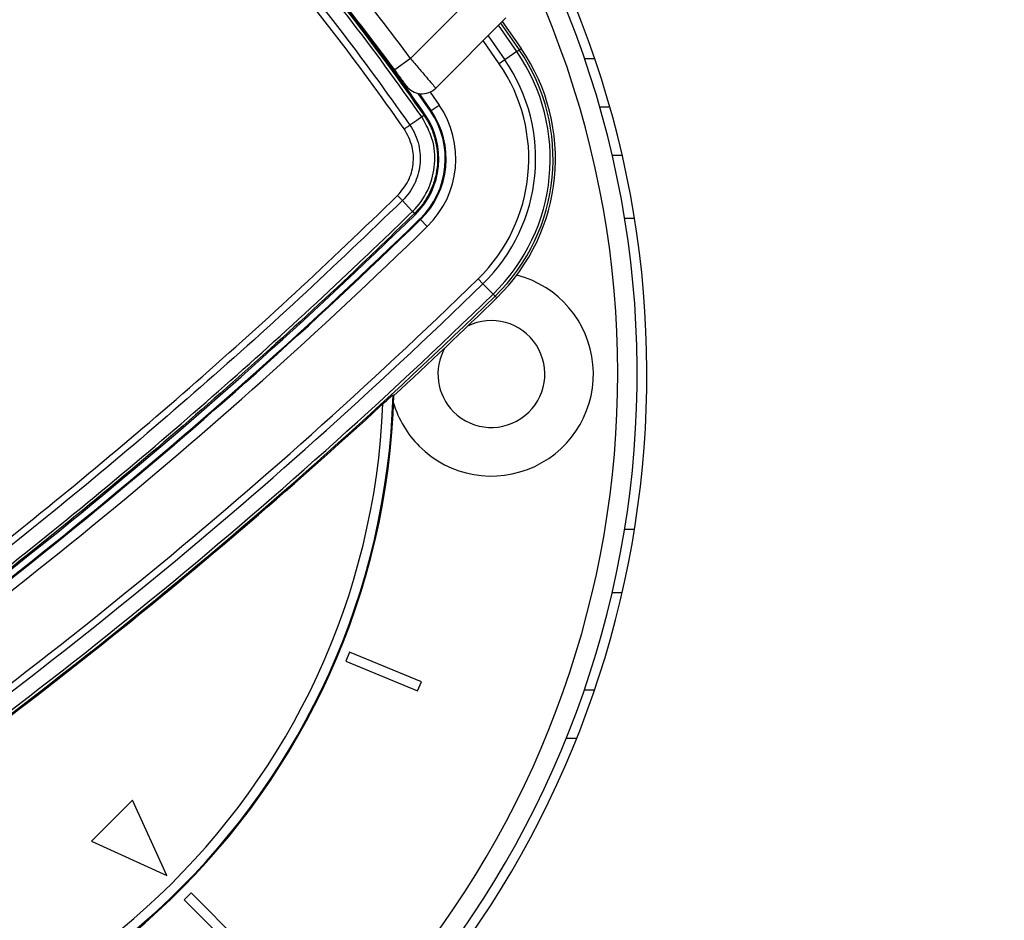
# Model space of a CAD drawing. Header units: millimetres. Extents: x 1471 to 17407, y 627 to 16320.
# Tile 36 of 74: x 3639 to 3841, y 10091 to 10277. Entities that reach past the tile are written whole.
import ezdxf

# ---------------------------------------------------------------- set-up
doc = ezdxf.new("R2010")
doc.units = ezdxf.units.MM
doc.header["$LTSCALE"] = 2
doc.layers.add('COMPONENT_GEOMETRY', color=7, linetype='Continuous')
doc.styles.add('SLDTEXTSTYLE0', font='TXT', dxfattribs={"width": 0.75})
doc.dimstyles.new('SLDDIMSTYLE0', dxfattribs={"dimtxt": 100, "dimasz": 6.604, "dimexe": 0, "dimexo": 0.0625, "dimgap": 25, "dimtad": 0, "dimtih": 1, "dimtoh": 1, "dimdec": 1, "dimrnd": 1e-09, "dimzin": 12, "dimdsep": 46, "dimtxsty": 'SLDTEXTSTYLE0', "dimsah": 1, "dimcen": 0.09, "dimadec": 0, "dimazin": 3, "dimtfac": 1, "dimtdec": 1, "dimtofl": 0, "dimtmove": 0, "dimatfit": 3, "dimfxl": 1, "dimfrac": 2, "dimtolj": 1, "dimtzin": 12, "dimarcsym": 0})
doc.dimstyles.new('SLDDIMSTYLE1', dxfattribs={"dimtxt": 100, "dimasz": 6.604, "dimexe": 0, "dimexo": 0.0625, "dimgap": 25, "dimtad": 0, "dimtih": 1, "dimtoh": 1, "dimdec": 0, "dimrnd": 1e-09, "dimzin": 12, "dimdsep": 46, "dimtxsty": 'SLDTEXTSTYLE0', "dimsah": 1, "dimcen": 0.09, "dimadec": 0, "dimazin": 3, "dimtfac": 1, "dimtdec": 0, "dimtofl": 0, "dimtmove": 0, "dimatfit": 3, "dimfxl": 1, "dimfrac": 2, "dimtolj": 1, "dimtzin": 12, "dimarcsym": 0})

# ---------------------------------------------------------------- blocks, each defined once
blk = doc.blocks.new('_D')
at = {"layer": 'COMPONENT_GEOMETRY', "color": 7}
for p, q in [((8879.1, 12946.13), (8879.1, 8922.45)), ((3565.77, 9920.66), (3565.77, 8922.45)), ((6022.37, 9072.83), (5991.9, 9072.83)), ((5991.9, 9072.83), (5991.9, 8914.08)), ((6422.51, 9072.83), (6452.97, 9072.83)), ((6452.97, 9072.83), (6452.97, 8914.08)), ((3565.77, 8928.8), (5941.22, 8928.8)), ((8879.1, 8928.8), (6503.65, 8928.8)), ((5991.9, 8914.08), (6022.37, 8914.08)), ((6452.97, 8914.08), (6422.51, 8914.08))]:
    blk.add_line(p, q, dxfattribs=at)
for points in [[(3565.77, 8928.8), (3572.37, 8927.79), (3572.37, 8929.82)], [(8879.1, 8928.8), (8872.5, 8929.82), (8872.5, 8927.79)]]:
    blk.add_solid(points, dxfattribs=at)
at = {"layer": 'COMPONENT_GEOMETRY', "color": 7, "char_height": 100, "attachment_point": 1, "style": 'SLDTEXTSTYLE0'}
for s, insert in [('8\'8.59"', (6022.37, 9042.99)), ('2656.7', (6019.24, 8893.37))]:
    blk.add_mtext(s, dxfattribs=dict(at, insert=insert))
blk = doc.blocks.new('_D_1')
at = {"layer": 'COMPONENT_GEOMETRY', "color": 7}
for p, q in [((8879.1, 12946.13), (8879.1, 8407.68)), ((2657.77, 9298.99), (2657.77, 8407.68)), ((5531.42, 8558.06), (5500.95, 8558.06)), ((5500.95, 8558.06), (5500.95, 8399.31)), ((6005.45, 8558.06), (6035.92, 8558.06)), ((6035.92, 8558.06), (6035.92, 8399.31)), ((2657.77, 8414.03), (5450.27, 8414.03)), ((8879.1, 8414.03), (6086.6, 8414.03)), ((5500.95, 8399.31), (5531.42, 8399.31)), ((6035.92, 8399.31), (6005.45, 8399.31))]:
    blk.add_line(p, q, dxfattribs=at)
for points in [[(2657.77, 8414.03), (2664.37, 8413.02), (2664.37, 8415.05)], [(8879.1, 8414.03), (8872.5, 8415.05), (8872.5, 8413.02)]]:
    blk.add_solid(points, dxfattribs=at)
at = {"layer": 'COMPONENT_GEOMETRY', "color": 7, "char_height": 100, "attachment_point": 1, "style": 'SLDTEXTSTYLE0'}
for s, insert in [('10\'2.47"', (5531.42, 8528.22)), ('3111', (5620.66, 8378.6))]:
    blk.add_mtext(s, dxfattribs=dict(at, insert=insert))

msp = doc.modelspace()

# ---------------------------------------------------------------- linework, layer by layer
at = {"color": 7, "linetype": 'Continuous', "lineweight": 25}
for p, q in [((3719.11, 10268.85), (3733.12, 10282.86)), ((3738.78, 10277.2), (3724.32, 10262.74)), ((3738.02, 10276.45), (3741.92, 10270.87)), ((3741.03, 10270.26), (3738.56, 10268.56)), ((3741.03, 10270.26), (3741.52, 10270.59)), ((3741.52, 10270.59), (3741.92, 10270.87)), ((3719.11, 10268.85), (3715.88, 10266.48)), ((3738.56, 10268.56), (3737.39, 10267.76)), ((3723.24, 10258.03), (3720.72, 10261.65)), ((3723.38, 10258.13), (3720.96, 10261.61)), ((3723.24, 10258.03), (3723.38, 10258.13)), ((3723.38, 10258.13), (3725.03, 10259.26)), ((3760.15, 10258.85), (3758.07, 10258.85)), ((3721.46, 10256.81), (3721.46, 10256.81)), ((3721.92, 10257.12), (3722.14, 10257.27)), ((3721.92, 10257.13), (3721.92, 10257.12)), ((3762.69, 10248.9), (3760.64, 10248.9)), ((3719.56, 10237.38), (3719.56, 10237.38)), ((3719.94, 10236.95), (3720.13, 10236.76)), ((3719.94, 10236.95), (3719.94, 10236.95)), ((3721.06, 10235.81), (3721.18, 10235.68)), ((3721.18, 10235.68), (3722.57, 10234.25)), ((3734.04, 10222.49), (3733.05, 10223.51)), ((3736.13, 10220.34), (3734.04, 10222.49)), ((3736.13, 10220.34), (3736.54, 10219.93)), ((3736.54, 10219.93), (3736.89, 10219.57)), ((3715.7, 10199.47), (3715.53, 10199.55)), ((3762.69, 10158.9), (3760.64, 10158.9)), ((3706.58, 10146.66), (3705.82, 10144.81)), ((3721.36, 10140.53), (3706.58, 10146.66)), ((3705.82, 10144.81), (3720.6, 10138.69)), ((3720.6, 10138.69), (3721.36, 10140.53)), ((3754.91, 10138.9), (3757.03, 10138.9)), ((3661.94, 10116.22), (3653.45, 10107.73)), ((3669.01, 10100.66), (3661.94, 10116.22)), ((3653.45, 10107.73), (3669.01, 10100.66)), ((3673.96, 10097.13), (3672.54, 10095.71)), ((3672.54, 10095.71), (3683.86, 10084.4)), ((3685.27, 10085.81), (3673.96, 10097.13))]:
    msp.add_line(p, q, dxfattribs=at)
at = {"color": 8, "linetype": 'Continuous', "lineweight": 25}
for p, q in [((3737.67, 10276.1), (3741.52, 10270.59)), ((3741.03, 10270.26), (3737.25, 10275.68)), ((3737.39, 10267.76), (3734.08, 10272.51)), ((3735.1, 10273.52), (3738.56, 10268.56)), ((3754.93, 10268.85), (3757.04, 10268.85)), ((3723.17, 10261.94), (3725.03, 10259.26)), ((3765.22, 10235.9), (3763.19, 10235.9)), ((3765.22, 10171.9), (3763.19, 10171.9)), ((3753.33, 10128.9), (3751.18, 10128.9))]:
    msp.add_line(p, q, dxfattribs=at)
at = {"color": 7, "linetype": 'Continuous', "lineweight": 25, "flags": 128}
for points in [[(3721.46, 10256.81), (3720.42, 10256.1), (3719, 10255.14)], [(3717.46, 10239.6), (3718.66, 10238.32), (3719.56, 10237.38)]]:
    msp.add_lwpolyline(points, dxfattribs=at)
at = {"color": 7, "linetype": 'Continuous', "lineweight": 25}
for centre, radius, start, end in [((3565.77, 10203.9), 202, 90, 24.5732), ((3565.77, 10203.9), 200, 65.6403, 24.3597), ((3565.77, 10203.9), 196, 66.0814, 23.9186), ((3565.77, 10203.9), 150, 91.6933, 358.3067), ((3565.77, 10203.9), 149.82, 91.6649, 358.3351), ((3565.77, 10203.9), 147.82, 92.3895, 357.6105), ((3392.53, 10030.66), 400, 34.5092, 43.2809), ((3393.5, 10029.7), 404, 36.2964, 42.0724), ((3393.5, 10029.7), 400, 36.2964, 42.0431), ((3392.53, 10030.66), 400, 34.5092, 40.8526), ((3708.96, 10248.21), 38.92, 314.2809, 34.5092), ((3708.96, 10248.21), 39.51, 314.2809, 34.5092), ((3708.96, 10248.21), 40, 314.2809, 34.5092), ((3708.96, 10248.21), 34.51, 314.2809, 34.5092), ((3708.96, 10248.21), 35.92, 314.2809, 34.5092), ((3721.49, 10265.57), 4, 215.7221, 315), ((3708.96, 10248.21), 17.33, 314.2809, 34.5092), ((3708.96, 10248.21), 17.5, 314.2809, 34.5092), ((3708.96, 10248.21), 19.5, 314.2809, 34.5092), ((3708.96, 10248.21), 16, 314.2809, 34.5092), ((3739.06, 10231.33), 30.97, 123.5925, 124.6292), ((3715.36, 10233.19), 5.92, 39.3513, 44.9315), ((2982.16, 10993.49), 1057, 304.27645, 314.28092), ((2982.16, 10993.49), 1058.32, 304.27645, 314.28092), ((2982.16, 10993.49), 1058.5, 304.27645, 314.28092), ((2982.16, 10993.49), 1060.5, 304.27645, 314.28092), ((2982.16, 10993.49), 1075.5, 304.27645, 314.28092), ((3735.77, 10203.9), 21, 225, 75.6259), ((2982.16, 10993.49), 1076.92, 304.27645, 314.28092), ((2982.16, 10993.49), 1079.92, 304.27645, 314.28092), ((2982.16, 10993.49), 1080.5, 304.27645, 314.28092), ((2982.16, 10993.49), 1081, 312.733, 314.28092), ((3735.77, 10203.9), 11, 225, 116.4897), ((3735.77, 10203.9), 11, 150.8395, 225), ((2982.16, 10993.49), 1080.75, 304.27645, 312.58356), ((3735.77, 10203.9), 21, 196.6399, 225)]:
    msp.add_arc(centre, radius, start, end, dxfattribs=at)
for points, knots in [([(3721.46, 10256.81), (3716.47, 10263.79), (3706.5, 10277.73), (3689.59, 10297.71), (3671.17, 10316.94), (3651.11, 10335.15), (3633.44, 10349.22), (3622.37, 10357), (3618.68, 10359.59)], [0, 0, 0, 0, 0.175926, 0.351853, 0.536803, 0.722183, 0.907563, 1, 1, 1, 1]), ([(3618.99, 10360.05), (3622.68, 10357.46), (3633.78, 10349.67), (3651.47, 10335.57), (3671.56, 10317.34), (3690, 10298.08), (3706.94, 10278.08), (3716.93, 10264.11), (3721.92, 10257.13)], [0, 0, 0, 0, 0.092437, 0.277818, 0.463199, 0.648153, 0.824076, 1, 1, 1, 1]), ([(3617.01, 10357.13), (3620.69, 10354.54), (3631.77, 10346.76), (3649.43, 10332.68), (3669.48, 10314.46), (3687.74, 10295.33), (3704.37, 10275.61), (3714.12, 10261.96), (3719, 10255.14)], [0, 0, 0, 0, 0.09315, 0.279968, 0.466787, 0.653164, 0.826582, 1, 1, 1, 1]), ([(3717.85, 10254.35), (3712.99, 10261.15), (3703.28, 10274.75), (3686.7, 10294.4), (3668.5, 10313.46), (3648.53, 10331.62), (3630.93, 10345.65), (3619.89, 10353.4), (3616.22, 10355.98)], [0, 0, 0, 0, 0.173418, 0.346836, 0.533213, 0.720031, 0.906849, 1, 1, 1, 1]), ([(3719.11, 10268.85), (3719.7, 10268.16), (3720.89, 10266.77), (3722.46, 10264.93), (3723.63, 10263.55), (3724.23, 10262.84), (3724.29, 10262.77), (3724.32, 10262.74)], [0, 0, 0, 0, 0.217102, 0.434577, 0.651626, 0.866747, 1, 1, 1, 1]), ([(3718.24, 10263.24), (3718.23, 10263.25), (3718.2, 10263.29), (3717.93, 10263.66), (3717.4, 10264.4), (3716.69, 10265.38), (3716.15, 10266.11), (3715.88, 10266.48)], [0, 0, 0, 0, 0.133305, 0.348506, 0.565602, 0.783043, 1, 1, 1, 1]), ([(3719.56, 10237.38), (3719.74, 10237.56), (3721.11, 10238.94), (3723.14, 10242.08), (3724.36, 10247.1), (3723.94, 10252.32), (3722.29, 10255.31), (3721.46, 10256.81)], [0, 0, 0, 0, 0.036346, 0.277392, 0.51835, 0.759206, 1, 1, 1, 1]), ([(3721.92, 10257.12), (3722.38, 10256.38), (3723.32, 10254.88), (3724.2, 10252.37), (3724.69, 10249.75), (3724.73, 10247.09), (3724.31, 10244.45), (3723.47, 10241.94), (3722.2, 10239.58), (3720.95, 10237.96), (3720.13, 10237.14), (3719.94, 10236.95)], [0, 0, 0, 0, 0.1187099, 0.2408619, 0.3595732, 0.4817258, 0.6004579, 0.7226325, 0.8413813, 0.9635738, 1, 1, 1, 1]), ([(3716.47, 10240.62), (3717.28, 10241.58), (3718.86, 10243.47), (3719.83, 10247.07), (3719.7, 10250.9), (3718.48, 10253.16), (3717.85, 10254.35)], [0, 0, 0, 0, 0.24911, 0.490866, 0.732205, 1, 1, 1, 1]), ([(3719, 10255.14), (3719, 10255.14), (3719.85, 10253.89), (3721.04, 10251.2), (3721.28, 10246.9), (3720.12, 10242.87), (3718.46, 10240.58), (3717.46, 10239.6), (3717.46, 10239.6)], [0, 0, 0, 0, 0.000007, 0.267824, 0.509156, 0.75089, 0.999995, 1, 1, 1, 1]), ([(3574.18, 10124.01), (3577.89, 10126.58), (3589.04, 10134.27), (3607.35, 10147.53), (3629.44, 10164.35), (3651.58, 10182.16), (3673.72, 10201), (3695.43, 10220.43), (3709.46, 10233.89), (3716.47, 10240.62)], [0, 0, 0, 0, 0.073721, 0.221177, 0.368762, 0.526168, 0.683732, 0.841785, 1, 1, 1, 1]), ([(3717.46, 10239.6), (3710.44, 10232.86), (3696.4, 10219.39), (3674.67, 10199.94), (3652.5, 10181.08), (3630.34, 10163.26), (3608.23, 10146.43), (3589.89, 10133.16), (3578.73, 10125.45), (3575.01, 10122.89)], [0, 0, 0, 0, 0.158134, 0.316268, 0.473754, 0.631239, 0.778759, 0.92628, 1, 1, 1, 1]), ([(3576.94, 10120.58), (3584.92, 10126.12), (3600.86, 10137.21), (3624.19, 10154.67), (3647.06, 10172.7), (3668.93, 10190.94), (3689.84, 10209.35), (3706.51, 10224.76), (3716.29, 10234.22), (3719.56, 10237.38)], [0, 0, 0, 0, 0.158215, 0.31643, 0.474008, 0.631586, 0.778967, 0.926348, 1, 1, 1, 1]), ([(3719.94, 10236.95), (3716.68, 10233.8), (3706.9, 10224.33), (3690.24, 10208.93), (3669.33, 10190.53), (3647.47, 10172.29), (3624.6, 10154.26), (3601.27, 10136.81), (3585.33, 10125.72), (3577.36, 10120.18)], [0, 0, 0, 0, 0.073651, 0.22103, 0.36841, 0.525988, 0.683566, 0.841783, 1, 1, 1, 1]), ([(3713.47, 10197.74), (3713.78, 10198.03), (3714.31, 10198.51), (3714.94, 10199.07), (3715.31, 10199.39), (3715.49, 10199.53), (3715.52, 10199.54), (3715.53, 10199.55)], [0, 0, 0, 0, 0.345765, 0.58088, 0.758752, 0.902501, 1, 1, 1, 1])]:
    msp.add_open_spline(points, degree=3, knots=knots, dxfattribs=at)
for points in [[(3721.92, 10257.13), (3721.92, 10257.12), (3721.9, 10257.11), (3721.81, 10257.05), (3721.66, 10256.95), (3721.53, 10256.86), (3721.46, 10256.81)], [(3717.85, 10254.35), (3717.95, 10254.42), (3718.17, 10254.57), (3718.48, 10254.78), (3718.76, 10254.97), (3718.92, 10255.08), (3719, 10255.14)], [(3716.47, 10240.62), (3716.57, 10240.53), (3716.75, 10240.34), (3717.01, 10240.07), (3717.26, 10239.81), (3717.39, 10239.67), (3717.46, 10239.6)], [(3719.94, 10236.95), (3719.94, 10236.96), (3719.93, 10236.97), (3719.85, 10237.06), (3719.73, 10237.19), (3719.61, 10237.32), (3719.56, 10237.38)]]:
    msp.add_open_spline(points, degree=3, dxfattribs=at)

# ---------------------------------------------------------------- dimensions: what is measured, and where the dimension line sits
at = {"layer": 'COMPONENT_GEOMETRY', "color": 7}
for base, p2, dimstyle, picture, middle in [((2657.77, 8414.03), (2657.77, 9301.53), 'SLDDIMSTYLE1', '_D_1', (5768.44, 8414.03)), ((3565.77, 8928.8), (3565.77, 9923.2), 'SLDDIMSTYLE0', '_D', (6222.44, 8928.8))]:
    dim = msp.add_linear_dim(base=base, p1=(8879.1, 12948.67), p2=p2, dimstyle=dimstyle, dxfattribs=at)
    dim.commit()
    dim.dimension.update_dxf_attribs({"geometry": picture, "text_midpoint": middle, "dimtype": 160})

doc.saveas('drawing.dxf')
